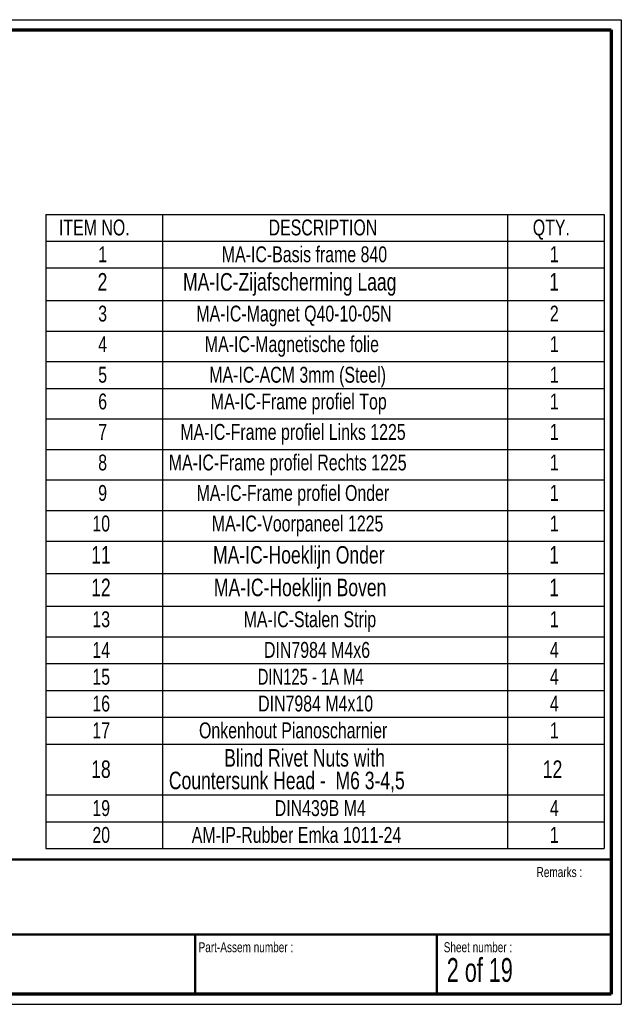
# Paper-space layout 'Sheet2' of a CAD drawing. Header units: millimetres. Extents: x 7 to 291, y 7 to 204.
# Tile 7 of 7: x 170 to 291, y 7 to 204. Entities that reach past the tile are written whole.
import ezdxf

# ---------------------------------------------------------------- set-up
doc = ezdxf.new("R2010")
doc.units = ezdxf.units.MM
for name, color, linetype in [('BORDERS', 7, 'Continuous'), ('DRAWING', 7, 'Continuous'), ('TEXT_SHEET_FORMAT', 7, 'Continuous')]:
    doc.layers.add(name, color=color, linetype=linetype)
doc.styles.add('SLDTEXTSTYLE1', font='TXT', dxfattribs={"width": 0.75})
doc.styles.add('SLDTEXTSTYLE2', font='TXT', dxfattribs={"width": 0.678571})
doc.styles.add('SLDTEXTSTYLE9', font='TXT', dxfattribs={"width": 0.696429})

# ---------------------------------------------------------------- blocks, each defined once
blk = doc.blocks.new('SW_TABLEANNOTATION_0')
at = {"layer": 'DRAWING', "color": 0}
for p, q in [((0, 0), (0, -5.37)), ((0, 0), (23.39, 0)), ((23.39, 0), (23.39, -5.37)), ((23.39, 0), (92.43, 0)), ((92.43, 0), (92.43, -5.37)), ((92.43, 0), (111.8, 0)), ((111.8, 0), (111.8, -5.37)), ((0, -5.37), (23.39, -5.37)), ((0, -5.37), (0, -10.73)), ((23.39, -5.37), (92.43, -5.37)), ((23.39, -5.37), (23.39, -10.73)), ((92.43, -5.37), (111.8, -5.37)), ((92.43, -5.37), (92.43, -10.73)), ((111.8, -5.37), (111.8, -10.73)), ((0, -10.73), (0, -17.26)), ((0, -10.73), (23.39, -10.73)), ((23.39, -10.73), (23.39, -17.26)), ((23.39, -10.73), (92.43, -10.73)), ((92.43, -10.73), (92.43, -17.26)), ((92.43, -10.73), (111.8, -10.73)), ((111.8, -10.73), (111.8, -17.26)), ((0, -17.26), (0, -23.36)), ((0, -17.26), (23.39, -17.26)), ((23.39, -17.26), (23.39, -23.36)), ((23.39, -17.26), (92.43, -17.26)), ((92.43, -17.26), (92.43, -23.36)), ((92.43, -17.26), (111.8, -17.26)), ((111.8, -17.26), (111.8, -23.36)), ((0, -23.36), (0, -29.47)), ((0, -23.36), (23.39, -23.36)), ((23.39, -23.36), (23.39, -29.47)), ((23.39, -23.36), (92.43, -23.36)), ((92.43, -23.36), (92.43, -29.47)), ((92.43, -23.36), (111.8, -23.36)), ((111.8, -23.36), (111.8, -29.47)), ((0, -29.47), (0, -34.84)), ((0, -29.47), (23.39, -29.47)), ((23.39, -29.47), (23.39, -34.84)), ((23.39, -29.47), (92.43, -29.47)), ((92.43, -29.47), (92.43, -34.84)), ((92.43, -29.47), (111.8, -29.47)), ((111.8, -29.47), (111.8, -34.84)), ((0, -34.84), (0, -40.94)), ((0, -34.84), (23.39, -34.84)), ((23.39, -34.84), (23.39, -40.94)), ((23.39, -34.84), (92.43, -34.84)), ((92.43, -34.84), (92.43, -40.94)), ((92.43, -34.84), (111.8, -34.84)), ((111.8, -34.84), (111.8, -40.94)), ((0, -40.94), (0, -47.05)), ((0, -40.94), (23.39, -40.94)), ((23.39, -40.94), (23.39, -47.05)), ((23.39, -40.94), (92.43, -40.94)), ((92.43, -40.94), (92.43, -47.05)), ((92.43, -40.94), (111.8, -40.94)), ((111.8, -40.94), (111.8, -47.05)), ((0, -47.05), (0, -53.15)), ((0, -47.05), (23.39, -47.05)), ((23.39, -47.05), (23.39, -53.15)), ((23.39, -47.05), (92.43, -47.05)), ((92.43, -47.05), (92.43, -53.15)), ((92.43, -47.05), (111.8, -47.05)), ((111.8, -47.05), (111.8, -53.15)), ((0, -53.15), (0, -59.26)), ((0, -53.15), (23.39, -53.15)), ((23.39, -53.15), (23.39, -59.26)), ((23.39, -53.15), (92.43, -53.15)), ((92.43, -53.15), (92.43, -59.26)), ((92.43, -53.15), (111.8, -53.15)), ((111.8, -53.15), (111.8, -59.26)), ((0, -59.26), (0, -65.36)), ((0, -59.26), (23.39, -59.26)), ((23.39, -59.26), (23.39, -65.36)), ((23.39, -59.26), (92.43, -59.26)), ((92.43, -59.26), (92.43, -65.36)), ((92.43, -59.26), (111.8, -59.26)), ((111.8, -59.26), (111.8, -65.36)), ((0, -65.36), (0, -71.89)), ((0, -65.36), (23.39, -65.36)), ((23.39, -65.36), (23.39, -71.89)), ((23.39, -65.36), (92.43, -65.36)), ((92.43, -65.36), (92.43, -71.89)), ((92.43, -65.36), (111.8, -65.36)), ((111.8, -65.36), (111.8, -71.89)), ((0, -71.89), (0, -78.41)), ((0, -71.89), (23.39, -71.89)), ((23.39, -71.89), (23.39, -78.41)), ((23.39, -71.89), (92.43, -71.89)), ((92.43, -71.89), (92.43, -78.41)), ((92.43, -71.89), (111.8, -71.89)), ((111.8, -71.89), (111.8, -78.41)), ((0, -78.41), (0, -84.52)), ((0, -78.41), (23.39, -78.41)), ((23.39, -78.41), (23.39, -84.52)), ((23.39, -78.41), (92.43, -78.41)), ((92.43, -78.41), (92.43, -84.52)), ((92.43, -78.41), (111.8, -78.41)), ((111.8, -78.41), (111.8, -84.52)), ((0, -84.52), (0, -89.89)), ((0, -84.52), (23.39, -84.52)), ((23.39, -84.52), (23.39, -89.89)), ((23.39, -84.52), (92.43, -84.52)), ((92.43, -84.52), (92.43, -89.89)), ((92.43, -84.52), (111.8, -84.52)), ((111.8, -84.52), (111.8, -89.89)), ((0, -89.89), (0, -95.25)), ((0, -89.89), (23.39, -89.89)), ((23.39, -89.89), (23.39, -95.25)), ((23.39, -89.89), (92.43, -89.89)), ((92.43, -89.89), (92.43, -95.25)), ((92.43, -89.89), (111.8, -89.89)), ((111.8, -89.89), (111.8, -95.25)), ((0, -95.25), (0, -100.62)), ((0, -95.25), (23.39, -95.25)), ((23.39, -95.25), (23.39, -100.62)), ((23.39, -95.25), (92.43, -95.25)), ((92.43, -95.25), (92.43, -100.62)), ((92.43, -95.25), (111.8, -95.25)), ((111.8, -95.25), (111.8, -100.62)), ((0, -100.62), (0, -105.99)), ((0, -100.62), (23.39, -100.62)), ((23.39, -100.62), (23.39, -105.99)), ((23.39, -100.62), (92.43, -100.62)), ((92.43, -100.62), (92.43, -105.99)), ((92.43, -100.62), (111.8, -100.62)), ((111.8, -100.62), (111.8, -105.99)), ((0, -105.99), (0, -116.17)), ((0, -105.99), (23.39, -105.99)), ((23.39, -105.99), (23.39, -116.17)), ((23.39, -105.99), (92.43, -105.99)), ((92.43, -105.99), (92.43, -116.17)), ((92.43, -105.99), (111.8, -105.99)), ((111.8, -105.99), (111.8, -116.17)), ((0, -116.17), (0, -121.54)), ((0, -116.17), (23.39, -116.17)), ((23.39, -116.17), (23.39, -121.54)), ((23.39, -116.17), (92.43, -116.17)), ((92.43, -116.17), (92.43, -121.54)), ((92.43, -116.17), (111.8, -116.17)), ((111.8, -116.17), (111.8, -121.54)), ((0, -121.54), (0, -126.91)), ((0, -121.54), (23.39, -121.54)), ((23.39, -121.54), (23.39, -126.91)), ((23.39, -121.54), (92.43, -121.54)), ((92.43, -121.54), (92.43, -126.91)), ((92.43, -121.54), (111.8, -121.54)), ((111.8, -121.54), (111.8, -126.91)), ((0, -126.91), (23.39, -126.91)), ((23.39, -126.91), (92.43, -126.91)), ((92.43, -126.91), (111.8, -126.91))]:
    blk.add_line(p, q, dxfattribs=at)
at = {"layer": 'DRAWING', "color": 0, "attachment_point": 1}
for s, insert, char_height, style in [('ITEM NO.', (2.66, -1.04), 3.175, 'SLDTEXTSTYLE1'), ('DESCRIPTION', (44.63, -1.04), 3.175, 'SLDTEXTSTYLE1'), ('QTY.', (97.53, -1.04), 3.175, 'SLDTEXTSTYLE1'), ('1', (10.52, -6.41), 3.17, 'SLDTEXTSTYLE1'), ('MA-IC-Basis frame 840', (35.27, -6.41), 3.175, 'SLDTEXTSTYLE1'), ('1', (100.94, -6.41), 3.17, 'SLDTEXTSTYLE1'), ('2', (10.4, -11.75), 3.5, 'SLDTEXTSTYLE1'), ('MA-IC-Zijafscherming Laag', (27.5, -11.75), 3.5, 'SLDTEXTSTYLE1'), ('1', (100.82, -11.75), 3.5, 'SLDTEXTSTYLE1'), ('3', (10.52, -18.27), 3.17, 'SLDTEXTSTYLE1'), ('MA-IC-Magnet Q40-10-05N', (30.16, -18.27), 3.175, 'SLDTEXTSTYLE1'), ('2', (100.94, -18.27), 3.17, 'SLDTEXTSTYLE1'), ('4', (10.52, -24.38), 3.17, 'SLDTEXTSTYLE1'), ('MA-IC-Magnetische folie', (31.87, -24.38), 3.175, 'SLDTEXTSTYLE1'), ('1', (100.94, -24.38), 3.17, 'SLDTEXTSTYLE1'), ('5', (10.52, -30.51), 3.17, 'SLDTEXTSTYLE1'), ('MA-IC-ACM 3mm (Steel)', (32.75, -30.51), 3.175, 'SLDTEXTSTYLE1'), ('1', (100.94, -30.51), 3.17, 'SLDTEXTSTYLE1'), ('6', (10.52, -35.85), 3.17, 'SLDTEXTSTYLE1'), ('MA-IC-Frame profiel Top', (33.07, -35.85), 3.175, 'SLDTEXTSTYLE1'), ('1', (100.94, -35.85), 3.17, 'SLDTEXTSTYLE1'), ('7', (10.52, -41.95), 3.17, 'SLDTEXTSTYLE1'), ('MA-IC-Frame profiel Links 1225', (26.95, -41.95), 3.175, 'SLDTEXTSTYLE1'), ('1', (100.94, -41.95), 3.17, 'SLDTEXTSTYLE1'), ('8', (10.52, -48.06), 3.17, 'SLDTEXTSTYLE1'), ('MA-IC-Frame profiel Rechts 1225', (24.66, -48.06), 3.175, 'SLDTEXTSTYLE1'), ('1', (100.94, -48.06), 3.17, 'SLDTEXTSTYLE1'), ('9', (10.52, -54.16), 3.17, 'SLDTEXTSTYLE1'), ('MA-IC-Frame profiel Onder', (30.21, -54.16), 3.175, 'SLDTEXTSTYLE1'), ('1', (100.94, -54.16), 3.17, 'SLDTEXTSTYLE1'), ('10', (9.35, -60.27), 3.175, 'SLDTEXTSTYLE1'), ('MA-IC-Voorpaneel 1225', (33.27, -60.27), 3.175, 'SLDTEXTSTYLE1'), ('1', (100.94, -60.27), 3.17, 'SLDTEXTSTYLE1'), ('11', (9.11, -66.38), 3.5, 'SLDTEXTSTYLE1'), ('MA-IC-Hoeklijn Onder', (33.51, -66.38), 3.5, 'SLDTEXTSTYLE1'), ('1', (100.82, -66.38), 3.5, 'SLDTEXTSTYLE1'), ('12', (9.11, -72.9), 3.5, 'SLDTEXTSTYLE1'), ('MA-IC-Hoeklijn Boven', (33.68, -72.9), 3.5, 'SLDTEXTSTYLE1'), ('1', (100.82, -72.9), 3.5, 'SLDTEXTSTYLE1'), ('13', (9.35, -79.43), 3.175, 'SLDTEXTSTYLE1'), ('MA-IC-Stalen Strip', (39.63, -79.43), 3.175, 'SLDTEXTSTYLE1'), ('1', (100.94, -79.43), 3.17, 'SLDTEXTSTYLE1'), ('14', (9.35, -85.56), 3.175, 'SLDTEXTSTYLE1'), ('DIN7984 M4x6', (43.71, -85.56), 3.175, 'SLDTEXTSTYLE1'), ('4', (100.94, -85.56), 3.17, 'SLDTEXTSTYLE1'), ('15', (9.35, -90.93), 3.175, 'SLDTEXTSTYLE1'), ('DIN125 - 1A M4', (42.46, -90.93), 3.175, 'SLDTEXTSTYLE9'), ('4', (100.94, -90.93), 3.17, 'SLDTEXTSTYLE1'), ('16', (9.35, -96.29), 3.175, 'SLDTEXTSTYLE1'), ('DIN7984 M4x10', (42.54, -96.29), 3.175, 'SLDTEXTSTYLE1'), ('4', (100.94, -96.29), 3.17, 'SLDTEXTSTYLE1'), ('17', (9.35, -101.66), 3.175, 'SLDTEXTSTYLE1'), ('Onkenhout Pianoscharnier', (30.7, -101.66), 3.175, 'SLDTEXTSTYLE1'), ('1', (100.94, -101.66), 3.17, 'SLDTEXTSTYLE1'), ('Blind Rivet Nuts with', (35.74, -107), 3.5, 'SLDTEXTSTYLE1'), ('18', (9.11, -109.26), 3.5, 'SLDTEXTSTYLE1'), ('12', (99.53, -109.26), 3.5, 'SLDTEXTSTYLE1'), ('Countersunk Head -  M6 3-4,5', (24.67, -111.52), 3.5, 'SLDTEXTSTYLE1'), ('19', (9.35, -117.21), 3.175, 'SLDTEXTSTYLE1'), ('DIN439B M4', (45.86, -117.21), 3.175, 'SLDTEXTSTYLE1'), ('4', (100.94, -117.21), 3.17, 'SLDTEXTSTYLE1'), ('20', (9.35, -122.58), 3.175, 'SLDTEXTSTYLE1'), ('AM-IP-Rubber Emka 1011-24', (29.25, -122.58), 3.175, 'SLDTEXTSTYLE1'), ('1', (100.94, -122.58), 3.17, 'SLDTEXTSTYLE1')]:
    blk.add_mtext(s, dxfattribs=dict(at, insert=insert, char_height=char_height, style=style))

psp = doc.layouts.new('Sheet2')

# ---------------------------------------------------------------- linework, layer by layer
at = {"layer": 'BORDERS', "lineweight": 70}
for p, q in [((8.57, 201.78), (288.57, 201.78)), ((288.57, 201.78), (288.57, 8.78)), ((288.57, 8.78), (8.57, 8.78))]:
    psp.add_line(p, q, dxfattribs=at)
at = {"layer": 'BORDERS', "lineweight": 50}
for p, q in [((8.57, 35.78), (288.57, 35.78)), ((8.57, 20.78), (288.57, 20.78)), ((205.22, 8.78), (205.22, 20.78)), ((253.65, 8.78), (253.65, 20.78))]:
    psp.add_line(p, q, dxfattribs=at)
at = {"layer": 'TEXT_SHEET_FORMAT'}
for p, q in [((6.57, 203.78), (290.57, 203.78)), ((290.57, 203.78), (290.57, 6.78)), ((6.57, 6.78), (290.57, 6.78))]:
    psp.add_line(p, q, dxfattribs=at)

# ---------------------------------------------------------------- block references
at = {"layer": 'DRAWING'}
psp.add_blockref('SW_TABLEANNOTATION_0', (175.32, 164.84), dxfattribs=at)

# ---------------------------------------------------------------- texts
at = {"layer": 'TEXT_SHEET_FORMAT', "attachment_point": 1}
for s, insert, char_height, style in [('Remarks :', (273.6, 34.24), 2, 'SLDTEXTSTYLE1'), ('Part-Assem number :', (205.93, 19.21), 2, 'SLDTEXTSTYLE1'), ('Sheet number :', (255.01, 19.21), 2, 'SLDTEXTSTYLE1'), ('2 of 19', (255.63, 16.04), 4.763, 'SLDTEXTSTYLE2')]:
    psp.add_mtext(s, dxfattribs=dict(at, insert=insert, char_height=char_height, style=style))

doc.saveas('drawing.dxf')
